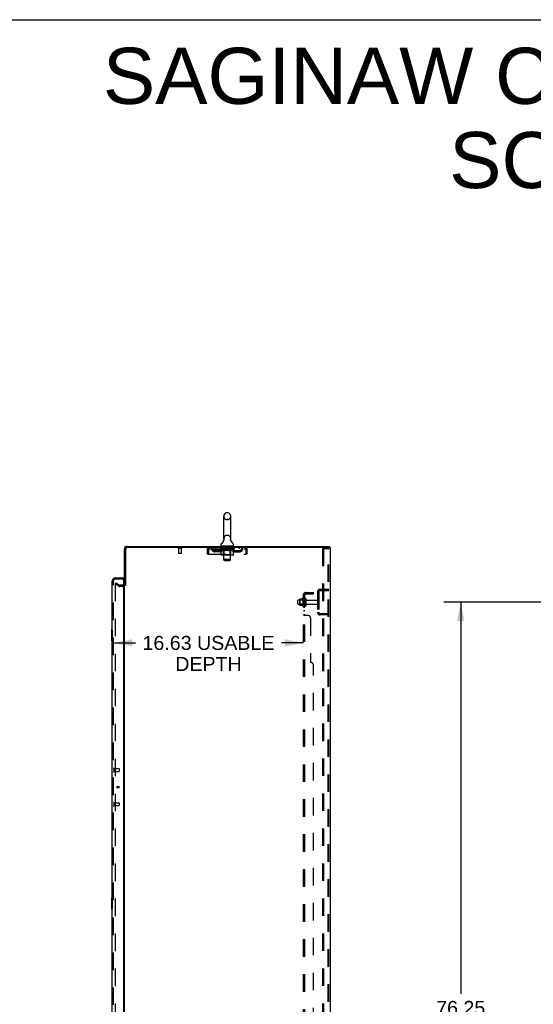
# Model space of a CAD drawing. Header units: inches. Extents: x 0 to 278, y 0 to 180.
# Tile 65 of 67: x 144 to 189, y 94 to 180. Entities that reach past the tile are written whole.
import ezdxf

# ---------------------------------------------------------------- set-up
doc = ezdxf.new("R2010")
doc.units = ezdxf.units.IN
doc.header["$LTSCALE"] = 15.310625
doc.header["$MEASUREMENT"] = 0
doc.linetypes.add('HIDDEN', pattern=[0.2, 0.1, -0.1])
doc.layers.get('0').update_dxf_attribs({"linetype": 'CONTINUOUS'})
for name, color, linetype in [('DEFAULT_2', 8, 'HIDDEN'), ('DIMENSIONS', 7, 'CONTINUOUS'), ('LEFTHAND_DOOR_ASSEMBLY', 7, 'CONTINUOUS'), ('RIGHTHAND_DOOR_ASSEMBLY', 7, 'CONTINUOUS'), ('SUBPANEL', 7, 'CONTINUOUS')]:
    doc.layers.add(name, color=color, linetype=linetype)
doc.styles.get("Standard").update_dxf_attribs({"font": 'arial.ttf'})
doc.dimstyles.new('DIMSTYLE_1', dxfattribs={"dimtxt": 1.228125, "dimasz": 1.6375, "dimexe": 0.09, "dimexo": 0.07, "dimgap": 0.0375, "dimtad": 0, "dimtih": 1, "dimtoh": 1, "dimzin": 4, "dimdsep": 46, "dimtxsty": 'Standard', "dimblk": '_FILLED', "dimblk1": '_FILLED', "dimblk2": '_FILLED', "dimcen": 0.09, "dimadec": 3, "dimazin": 1, "dimtfac": 1, "dimtdec": 3, "dimtofl": 0, "dimtmove": 0, "dimatfit": 3, "dimldrblk": '_FILLED', "dimfxl": 0, "dimtolj": 1, "dimtzin": 4, "dimarcsym": 0})

# ---------------------------------------------------------------- blocks, each defined once
blk = doc.blocks.new('_FILLED')
at = {"color": 0, "linetype": 'ByBlock'}
blk.add_solid([(0, 0), (-1, 0.2), (-1, -0.2)], dxfattribs=at)
blk = doc.blocks.new('*D2')
at = {"layer": 'DIMENSIONS', "color": 2, "linetype": 'Continuous'}
for p, q in [((152.664, 125.579), (154.601, 125.579)), ((169.289, 125.579), (167.352, 125.579))]:
    blk.add_line(p, q, dxfattribs=at)
at = {"layer": 'DIMENSIONS', "color": 2, "linetype": 'Continuous', "xscale": 1.6375, "yscale": 1.6375, "zscale": 1.6375, "rotation": 180}
blk.add_blockref('_FILLED', (152.664, 125.579), dxfattribs=at)
at = {"layer": 'DIMENSIONS', "color": 2, "linetype": 'Continuous', "xscale": 1.6375, "yscale": 1.6375, "zscale": 1.6375}
blk.add_blockref('_FILLED', (169.289, 125.579), dxfattribs=at)
at = {"layer": 'DIMENSIONS', "color": 2, "linetype": 'Continuous', "insert": (160.976, 126.193), "char_height": 1.22812, "width": 11.52337, "attachment_point": 2, "line_spacing_factor": 0.9}
blk.add_mtext('16.63 USABLE\\PDEPTH', dxfattribs=at)
blk = doc.blocks.new('*D4')
at = {"layer": 'DIMENSIONS', "color": 2, "linetype": 'Continuous'}
for p, q in [((192.925, 129.147), (181.572, 129.147)), ((183.046, 129.147), (183.046, 94.858)), ((183.046, 52.897), (183.046, 92.402)), ((192.925, 52.897), (181.572, 52.897))]:
    blk.add_line(p, q, dxfattribs=at)
at = {"layer": 'DIMENSIONS', "color": 2, "linetype": 'Continuous', "xscale": 1.6375, "yscale": 1.6375, "zscale": 1.6375}
for p, rotation in [((183.046, 129.147), 90), ((183.046, 52.897), 270)]:
    blk.add_blockref('_FILLED', p, dxfattribs=dict(at, rotation=rotation))
at = {"layer": 'DIMENSIONS', "color": 2, "linetype": 'Continuous', "insert": (183.046, 94.244), "char_height": 1.2281, "width": 4.29159, "attachment_point": 2, "line_spacing_factor": 0.9}
blk.add_mtext('76.25', dxfattribs=at)

msp = doc.modelspace()

# ---------------------------------------------------------------- linework, layer by layer
at = {"color": 7, "linetype": 'Continuous'}
for p, q in [((0, 180.125), (278.375, 180.125)), ((162.312, 134.693), (162.312, 136.668)), ((162.662, 136.968), (162.574, 136.968)), ((162.924, 134.693), (162.924, 136.668)), ((162.318, 134.549), (162.317, 134.545)), ((162.912, 134.599), (162.913, 134.604)), ((162.912, 134.594), (162.912, 134.599)), ((162.912, 134.589), (162.912, 134.594)), ((162.912, 134.584), (162.912, 134.589)), ((162.912, 134.579), (162.912, 134.584)), ((162.913, 134.574), (162.912, 134.579)), ((162.913, 134.608), (162.914, 134.613)), ((162.913, 134.604), (162.913, 134.609)), ((162.914, 134.569), (162.913, 134.574)), ((162.914, 134.613), (162.915, 134.618)), ((162.914, 134.564), (162.914, 134.569)), ((162.915, 134.56), (162.914, 134.564)), ((162.915, 134.618), (162.916, 134.623)), ((162.916, 134.555), (162.915, 134.56)), ((162.055, 134.121), (162.055, 134.16)), ((162.118, 134.052), (162.118, 134.022)), ((163.118, 134.052), (162.118, 134.052)), ((163.118, 134.052), (163.118, 134.022)), ((163.18, 134.121), (163.18, 134.16)), ((171.562, 133.918), (171.528, 133.918)), ((171.566, 133.918), (171.566, 134.022)), ((153.722, 130.626), (153.618, 130.626))]:
    msp.add_line(p, q, dxfattribs=at)
at = {"color": 3, "linetype": 'Continuous'}
for p, q in [((153.618, 130.626), (153.618, 133.776)), ((153.722, 133.776), (153.722, 130.615)), ((153.864, 134.022), (171.566, 134.022)), ((171.528, 133.918), (153.864, 133.918)), ((171.618, 133.918), (171.562, 133.918)), ((171.618, 133.918), (171.618, 48.126)), ((153.618, 51.47), (153.618, 130.574))]:
    msp.add_line(p, q, dxfattribs=at)
at = {"color": 7, "linetype": 'Continuous'}
msp.add_lwpolyline([(162.32, 134.623), (162.321, 134.618), (162.322, 134.614), (162.323, 134.609), (162.323, 134.604), (162.324, 134.599), (162.324, 134.594), (162.324, 134.589), (162.324, 134.584), (162.323, 134.579), (162.323, 134.574), (162.322, 134.569), (162.321, 134.564), (162.321, 134.559), (162.319, 134.554), (162.318, 134.549)], dxfattribs=at)
for centre, radius, start, end in [((162.618, 136.668), 0.306, 105.63034, 180), ((162.574, 136.824), 0.144, 90, 105.63034), ((162.662, 136.824), 0.144, 74.36966, 90), ((162.618, 136.668), 0.306, 0, 74.36966), ((161.82, 134.709), 0.523, 304.66237, 347.23895), ((162.618, 134.693), 0.306, 180, 193.20532), ((163.416, 134.709), 0.523, 192.7611, 235.33763), ((162.618, 134.693), 0.306, 346.79468, 360), ((162.199, 134.16), 0.144, 124.66237, 180), ((162.124, 134.121), 0.069, 180, 265), ((163.111, 134.121), 0.069, 275, 360), ((163.037, 134.16), 0.144, 360, 55.33763)]:
    msp.add_arc(centre, radius, start, end, dxfattribs=at)
at = {"color": 3, "linetype": 'Continuous'}
for centre, radius, start, end in [((153.864, 133.776), 0.246, 90, 180), ((153.864, 133.776), 0.142, 90, 180), ((153.475, 130.769), 0.142, 296.48128, 360)]:
    msp.add_arc(centre, radius, start, end, dxfattribs=at)
at = {"layer": 'DEFAULT_2', "color": 8, "linetype": 'HIDDEN'}
for p, q in [((162.662, 136.368), (162.574, 136.368)), ((162.662, 134.993), (162.574, 134.993)), ((158.614, 133.875), (158.33, 133.875)), ((158.348, 133.875), (158.348, 133.428)), ((158.596, 133.875), (158.596, 133.428)), ((160.868, 133.751), (160.868, 133.356)), ((160.868, 133.751), (160.972, 133.751)), ((160.972, 133.751), (160.972, 133.356)), ((161.002, 133.356), (161.002, 133.751)), ((161.035, 133.814), (161.035, 133.918)), ((161.035, 133.814), (164.201, 133.814)), ((161.503, 133.563), (161.503, 133.667)), ((161.986, 133.667), (161.503, 133.667)), ((161.587, 133.918), (161.587, 133.814)), ((161.753, 133.563), (161.753, 133.667)), ((161.985, 133.767), (161.985, 133.807)), ((161.985, 133.807), (162.291, 133.807)), ((162.082, 133.7), (161.985, 133.767)), ((163.251, 133.767), (161.985, 133.767)), ((161.986, 133.807), (161.986, 133.812)), ((162.106, 133.811), (161.986, 133.812)), ((161.994, 133.807), (161.994, 133.814)), ((162.003, 133.804), (162.003, 133.807)), ((162.003, 133.804), (163.233, 133.804)), ((162.012, 133.804), (162.012, 133.807)), ((162.013, 133.804), (162.013, 133.807)), ((162.023, 133.807), (162.023, 133.814)), ((162.039, 133.804), (162.039, 133.807)), ((162.041, 133.804), (162.041, 133.807)), ((162.07, 133.807), (162.07, 133.814)), ((162.082, 133.293), (162.082, 133.7)), ((162.082, 133.7), (162.097, 133.689)), ((162.084, 133.804), (162.084, 133.807)), ((162.087, 133.804), (162.087, 133.807)), ((162.111, 133.681), (162.096, 133.69)), ((162.106, 133.807), (162.106, 133.811)), ((162.126, 133.673), (162.111, 133.681)), ((162.14, 133.666), (162.126, 133.673)), ((162.133, 133.807), (162.133, 133.814)), ((162.134, 133.804), (162.134, 133.807)), ((162.135, 133.804), (162.135, 133.807)), ((162.138, 133.804), (162.138, 133.807)), ((162.154, 133.66), (162.14, 133.666)), ((162.145, 133.804), (162.145, 133.807)), ((162.145, 133.804), (162.145, 133.807)), ((162.149, 133.804), (162.149, 133.807)), ((162.152, 133.804), (162.152, 133.808)), ((162.169, 133.656), (162.154, 133.66)), ((162.156, 133.804), (162.156, 133.807)), ((162.263, 133.656), (162.169, 133.656)), ((162.17, 133.804), (162.17, 133.807)), ((162.18, 133.814), (162.18, 133.918)), ((162.189, 133.804), (162.189, 133.81)), ((162.189, 133.804), (162.189, 133.807)), ((162.209, 133.804), (162.209, 133.807)), ((162.211, 133.807), (162.211, 133.814)), ((162.221, 133.804), (162.221, 133.807)), ((162.225, 133.804), (162.225, 133.807)), ((162.234, 133.804), (162.234, 133.807)), ((162.245, 133.804), (162.245, 133.811)), ((162.261, 133.804), (162.261, 133.807)), ((162.263, 133.656), (162.277, 133.66)), ((162.264, 133.804), (162.264, 133.807)), ((162.291, 133.666), (162.277, 133.66)), ((162.291, 133.804), (162.291, 133.807)), ((162.305, 133.673), (162.291, 133.666)), ((162.358, 133.807), (162.296, 133.807)), ((162.298, 134.052), (162.298, 134.022)), ((162.301, 133.807), (162.301, 133.814)), ((162.305, 133.296), (162.305, 133.764)), ((162.32, 133.68), (162.305, 133.673)), ((162.308, 133.804), (162.308, 133.807)), ((162.313, 133.804), (162.313, 133.807)), ((162.318, 132.871), (162.318, 134.022)), ((162.319, 133.804), (162.319, 133.813)), ((162.334, 133.689), (162.32, 133.68)), ((162.323, 133.804), (162.323, 133.807)), ((162.334, 133.804), (162.334, 133.807)), ((162.349, 133.699), (162.334, 133.689)), ((162.349, 133.293), (162.349, 133.699)), ((162.349, 133.699), (162.378, 133.689)), ((162.358, 133.804), (162.358, 133.807)), ((162.433, 133.807), (162.374, 133.807)), ((162.407, 133.68), (162.378, 133.689)), ((162.394, 133.804), (162.394, 133.807)), ((162.401, 133.807), (162.401, 133.814)), ((162.405, 133.804), (162.405, 133.807)), ((162.407, 133.804), (162.407, 133.813)), ((162.435, 133.673), (162.407, 133.681)), ((162.41, 133.804), (162.41, 133.807)), ((162.418, 133.804), (162.418, 133.808)), ((162.433, 133.804), (162.433, 133.807)), ((162.463, 133.666), (162.435, 133.673)), ((162.513, 133.807), (162.459, 133.807)), ((162.491, 133.66), (162.463, 133.666)), ((162.472, 133.804), (162.472, 133.807)), ((162.519, 133.656), (162.491, 133.66)), ((162.504, 133.807), (162.618, 133.814)), ((162.508, 133.807), (162.508, 133.814)), ((162.509, 133.814), (162.508, 133.814)), ((162.508, 133.804), (162.508, 133.807)), ((162.509, 133.807), (162.509, 133.814)), ((162.512, 133.804), (162.512, 133.808)), ((162.513, 134.042), (162.513, 133.962)), ((162.513, 133.804), (162.513, 133.807)), ((162.514, 133.804), (162.514, 133.807)), ((162.717, 133.656), (162.519, 133.656)), ((162.713, 133.952), (162.523, 133.952)), ((162.597, 133.807), (162.549, 133.807)), ((162.554, 133.804), (162.554, 133.807)), ((162.597, 133.804), (162.597, 133.807)), ((162.615, 133.808), (162.615, 133.807)), ((162.615, 133.804), (162.615, 133.808)), ((162.615, 133.804), (162.615, 133.807)), ((162.618, 133.807), (162.618, 133.814)), ((162.618, 133.814), (162.732, 133.807)), ((162.62, 133.804), (162.62, 133.808)), ((162.62, 133.808), (162.621, 133.807)), ((162.621, 133.804), (162.621, 133.807)), ((162.639, 133.804), (162.639, 133.807)), ((162.639, 133.807), (162.687, 133.807)), ((162.681, 133.804), (162.681, 133.807)), ((162.717, 133.656), (162.744, 133.66)), ((162.722, 133.804), (162.722, 133.807)), ((162.722, 133.804), (162.722, 133.807)), ((162.722, 133.807), (162.777, 133.807)), ((162.723, 134.042), (162.723, 133.962)), ((162.723, 133.804), (162.723, 133.808)), ((162.727, 133.807), (162.727, 133.814)), ((162.727, 133.814), (162.728, 133.814)), ((162.727, 133.804), (162.727, 133.807)), ((162.728, 133.807), (162.728, 133.814)), ((162.772, 133.666), (162.744, 133.66)), ((162.764, 133.804), (162.764, 133.807)), ((162.8, 133.673), (162.772, 133.666)), ((162.828, 133.68), (162.799, 133.672)), ((162.803, 133.804), (162.803, 133.807)), ((162.803, 133.807), (162.862, 133.807)), ((162.818, 133.804), (162.818, 133.808)), ((162.826, 133.804), (162.826, 133.807)), ((162.856, 133.689), (162.827, 133.68)), ((162.828, 133.804), (162.828, 133.813)), ((162.831, 133.804), (162.831, 133.807)), ((162.835, 133.807), (162.835, 133.814)), ((162.842, 133.804), (162.842, 133.807)), ((162.884, 133.698), (162.856, 133.689)), ((162.878, 133.804), (162.878, 133.807)), ((162.878, 133.807), (162.94, 133.807)), ((162.884, 133.293), (162.884, 133.698)), ((162.884, 133.698), (162.898, 133.689)), ((162.912, 133.68), (162.898, 133.689)), ((162.902, 133.804), (162.902, 133.807)), ((162.926, 133.673), (162.912, 133.68)), ((162.913, 133.804), (162.913, 133.807)), ((162.917, 133.804), (162.917, 133.813)), ((162.918, 132.871), (162.918, 134.022)), ((162.923, 133.804), (162.923, 133.807)), ((162.94, 133.666), (162.926, 133.673)), ((162.928, 133.804), (162.928, 133.807)), ((162.931, 133.296), (162.931, 133.764)), ((162.935, 133.807), (162.935, 133.814)), ((162.938, 134.052), (162.938, 134.022)), ((162.953, 133.66), (162.939, 133.666)), ((162.945, 133.804), (162.945, 133.807)), ((162.945, 133.807), (163.146, 133.807)), ((162.966, 133.656), (162.953, 133.66)), ((163.07, 133.656), (162.966, 133.656)), ((162.972, 133.804), (162.972, 133.807)), ((162.975, 133.804), (162.975, 133.807)), ((162.991, 133.804), (162.991, 133.811)), ((163.002, 133.804), (163.002, 133.807)), ((163.011, 133.804), (163.011, 133.807)), ((163.015, 133.804), (163.015, 133.807)), ((163.025, 133.807), (163.025, 133.814)), ((163.026, 133.804), (163.026, 133.807)), ((163.047, 133.804), (163.047, 133.81)), ((163.047, 133.804), (163.047, 133.807)), ((163.055, 133.814), (163.055, 133.918)), ((163.065, 133.804), (163.065, 133.807)), ((163.07, 133.656), (163.084, 133.66)), ((163.08, 133.804), (163.08, 133.807)), ((163.084, 133.804), (163.084, 133.808)), ((163.097, 133.666), (163.084, 133.66)), ((163.087, 133.804), (163.087, 133.807)), ((163.091, 133.804), (163.091, 133.807)), ((163.091, 133.804), (163.091, 133.807)), ((163.111, 133.673), (163.097, 133.666)), ((163.098, 133.804), (163.098, 133.807)), ((163.101, 133.804), (163.101, 133.807)), ((163.102, 133.804), (163.102, 133.807)), ((163.103, 133.807), (163.103, 133.814)), ((163.124, 133.68), (163.11, 133.672)), ((163.138, 133.688), (163.124, 133.68)), ((163.152, 133.698), (163.138, 133.688)), ((163.149, 133.804), (163.149, 133.807)), ((163.152, 133.804), (163.152, 133.807)), ((163.152, 133.698), (163.251, 133.767)), ((163.152, 133.293), (163.152, 133.698)), ((163.166, 133.807), (163.166, 133.814)), ((163.195, 133.804), (163.195, 133.807)), ((163.197, 133.804), (163.197, 133.807)), ((163.213, 133.807), (163.213, 133.814)), ((163.223, 133.804), (163.223, 133.807)), ((163.224, 133.804), (163.224, 133.807)), ((163.233, 133.804), (163.233, 133.807)), ((163.242, 133.807), (163.242, 133.814)), ((163.25, 133.667), (163.732, 133.667)), ((163.251, 133.767), (163.251, 133.814)), ((163.482, 133.563), (163.482, 133.667)), ((163.649, 133.918), (163.649, 133.814)), ((163.732, 133.563), (163.732, 133.667)), ((164.201, 133.918), (164.201, 133.814)), ((164.234, 133.751), (164.234, 133.356)), ((164.264, 133.356), (164.264, 133.751)), ((164.368, 133.751), (164.264, 133.751)), ((164.368, 133.356), (164.368, 133.751)), ((170.939, 133.835), (170.939, 48.21)), ((170.939, 133.835), (171.419, 133.835)), ((171.043, 133.835), (171.043, 48.21)), ((171.419, 133.835), (171.493, 133.835)), ((171.44, 48.24), (171.44, 133.805)), ((171.514, 48.24), (171.514, 133.805)), ((158.586, 133.418), (158.358, 133.418)), ((160.972, 133.356), (160.868, 133.356)), ((161.002, 133.356), (164.234, 133.356)), ((161.986, 133.563), (161.503, 133.563)), ((163.109, 133.256), (162.124, 133.256)), ((162.305, 133.296), (162.265, 133.256)), ((162.931, 133.296), (162.305, 133.296)), ((162.387, 132.802), (162.318, 132.871)), ((162.918, 132.871), (162.318, 132.871)), ((162.387, 132.802), (162.849, 132.802)), ((162.849, 132.802), (162.918, 132.871)), ((162.863, 133.256), (162.865, 133.256)), ((162.871, 133.258), (162.873, 133.26)), ((162.873, 133.26), (162.875, 133.263)), ((162.931, 133.296), (162.971, 133.256)), ((163.25, 133.563), (163.732, 133.563)), ((164.368, 133.356), (164.264, 133.356)), ((152.857, 130.827), (152.805, 130.737)), ((152.805, 130.757), (152.805, 51.288)), ((153.145, 130.54), (152.805, 130.737)), ((152.857, 130.827), (153.197, 130.63)), ((153.475, 130.626), (153.214, 130.626)), ((153.475, 130.522), (153.214, 130.522)), ((170.76, 130.272), (171.514, 130.272)), ((170.76, 130.168), (171.514, 130.168)), ((170.842, 130.272), (170.842, 130.168)), ((168.789, 128.99), (168.789, 129.305)), ((168.819, 129.335), (169.414, 129.335)), ((168.953, 129.403), (168.953, 128.891)), ((168.973, 129.331), (168.953, 129.351)), ((168.963, 129.425), (169.191, 129.425)), ((168.973, 129.331), (168.973, 128.964)), ((169.269, 129.331), (168.973, 129.331)), ((169.219, 129.503), (169.219, 128.791)), ((169.269, 129.331), (169.289, 129.351)), ((169.269, 129.331), (169.269, 128.964)), ((169.289, 129.481), (169.289, 128.813)), ((169.414, 128.89), (169.414, 129.405)), ((169.524, 128.89), (169.524, 129.405)), ((169.586, 129.312), (170.484, 129.312)), ((170.514, 130.026), (170.514, 128.269)), ((170.618, 130.026), (170.618, 128.269)), ((168.819, 128.96), (169.414, 128.96)), ((168.973, 128.964), (168.953, 128.944)), ((168.963, 128.87), (169.191, 128.87)), ((169.269, 128.964), (168.973, 128.964)), ((169.269, 128.964), (169.289, 128.944)), ((169.586, 128.982), (170.484, 128.982)), ((171.514, 128.126), (170.76, 128.126)), ((171.514, 128.022), (170.76, 128.022)), ((170.842, 128.126), (170.842, 128.022))]:
    msp.add_line(p, q, dxfattribs=at)
for points in [[(161.002, 133.751), (161.004, 133.77), (161.007, 133.788), (161.009, 133.806), (161.011, 133.824), (161.014, 133.84), (161.016, 133.855), (161.018, 133.869), (161.021, 133.882), (161.023, 133.892), (161.026, 133.902), (161.028, 133.909), (161.03, 133.914), (161.033, 133.917), (161.035, 133.918)], [(161.002, 133.751), (161.004, 133.758), (161.007, 133.765), (161.009, 133.772), (161.011, 133.778), (161.014, 133.785), (161.016, 133.79), (161.018, 133.796), (161.021, 133.8), (161.023, 133.804), (161.026, 133.808), (161.028, 133.811), (161.03, 133.812), (161.033, 133.814), (161.035, 133.814)], [(164.201, 133.918), (164.203, 133.917), (164.206, 133.914), (164.208, 133.909), (164.21, 133.902), (164.213, 133.892), (164.215, 133.882), (164.217, 133.869), (164.22, 133.855), (164.222, 133.84), (164.225, 133.824), (164.227, 133.806), (164.229, 133.788), (164.232, 133.77), (164.234, 133.751)], [(164.201, 133.814), (164.203, 133.814), (164.206, 133.812), (164.208, 133.811), (164.21, 133.808), (164.213, 133.804), (164.215, 133.8), (164.217, 133.796), (164.22, 133.79), (164.222, 133.785), (164.225, 133.778), (164.227, 133.772), (164.229, 133.765), (164.232, 133.758), (164.234, 133.751)], [(171.43, 133.831), (171.425, 133.833), (171.419, 133.835)], [(171.43, 133.831), (171.434, 133.826), (171.438, 133.82), (171.44, 133.813), (171.44, 133.805)], [(171.503, 133.831), (171.498, 133.833), (171.493, 133.835)], [(171.503, 133.831), (171.508, 133.826), (171.511, 133.82), (171.513, 133.813), (171.514, 133.805)], [(162.124, 133.256), (162.119, 133.256), (162.114, 133.257), (162.109, 133.258), (162.104, 133.26), (162.1, 133.263), (162.095, 133.266), (162.091, 133.269), (162.088, 133.273), (162.085, 133.278), (162.083, 133.282), (162.082, 133.288), (162.082, 133.293)], [(162.371, 133.256), (162.368, 133.256), (162.365, 133.257), (162.363, 133.258), (162.36, 133.26), (162.358, 133.263), (162.356, 133.266), (162.354, 133.269), (162.352, 133.273), (162.351, 133.278), (162.35, 133.282), (162.349, 133.288), (162.349, 133.293)], [(162.865, 133.256), (162.868, 133.257), (162.871, 133.258)], [(162.875, 133.263), (162.877, 133.266), (162.879, 133.269), (162.881, 133.273), (162.882, 133.278)], [(162.877, 133.266), (162.879, 133.269), (162.881, 133.273)], [(162.882, 133.278), (162.883, 133.282), (162.884, 133.288), (162.884, 133.293)], [(162.883, 133.282), (162.884, 133.288), (162.884, 133.293)], [(163.109, 133.256), (163.114, 133.256), (163.119, 133.257), (163.124, 133.258), (163.129, 133.26), (163.134, 133.263), (163.138, 133.266), (163.142, 133.269), (163.145, 133.273), (163.148, 133.278), (163.15, 133.282), (163.151, 133.288), (163.152, 133.293)], [(152.823, 130.777), (152.821, 130.776), (152.819, 130.776), (152.817, 130.775), (152.815, 130.775), (152.814, 130.774), (152.812, 130.772), (152.811, 130.771), (152.809, 130.769), (152.808, 130.767), (152.807, 130.765), (152.806, 130.763), (152.806, 130.761), (152.806, 130.759), (152.805, 130.757)], [(152.83, 130.774), (152.829, 130.775), (152.827, 130.776), (152.825, 130.776), (152.823, 130.777), (152.823, 130.777)]]:
    msp.add_lwpolyline(points, dxfattribs=at)
for centre, radius, start, end in [((162.618, 136.668), 0.306, 180, 254.36966), ((162.574, 136.511), 0.144, 254.36966, 270), ((162.662, 136.511), 0.144, 270, 285.63034), ((162.618, 136.668), 0.306, 285.63034, 360), ((162.618, 134.693), 0.306, 105.63034, 180), ((162.574, 134.849), 0.144, 90, 105.63034), ((162.662, 134.849), 0.144, 74.36966, 90), ((162.618, 134.693), 0.306, 0, 74.36966), ((158.33, 133.897), 0.0215, 90, 270), ((158.614, 133.897), 0.0215, 270, 90), ((161.035, 133.751), 0.167, 90, 180), ((161.035, 133.751), 0.063, 90, 180), ((161.214, 133.751), 0.167, 8.07163, 90), ((161.215, 133.752), 0.0625, 7.98631, 90), ((161.503, 133.792), 0.229, 187.98631, 270), ((161.503, 133.792), 0.125, 188.07163, 270), ((161.986, 133.792), 0.125, 270, 351.92837), ((161.986, 133.792), 0.229, 270, 352.01369), ((162.275, 133.751), 0.167, 90, 171.92837), ((162.124, 134.121), 0.069, 265, 270), ((162.275, 133.752), 0.0625, 90, 172.01369), ((162.265, 133.764), 0.0398, 0, 89.99999), ((162.288, 134.022), 0.03, 0, 90), ((162.503, 134.042), 0.01, 0, 90), ((162.523, 133.962), 0.01, 180, 270), ((162.713, 133.962), 0.01, 270, 360), ((162.733, 134.042), 0.01, 90, 180), ((162.948, 134.022), 0.03, 90, 180), ((162.971, 133.764), 0.0398, 90.00001, 180), ((162.96, 133.751), 0.167, 8.07163, 90), ((162.961, 133.752), 0.0625, 7.98631, 90), ((163.25, 133.792), 0.229, 187.98631, 270), ((163.111, 134.121), 0.069, 270, 275), ((163.25, 133.792), 0.125, 188.07163, 270), ((163.732, 133.792), 0.125, 270, 351.92837), ((163.732, 133.792), 0.229, 270, 352.01369), ((164.022, 133.751), 0.167, 90, 171.92837), ((164.021, 133.752), 0.0625, 90, 172.01369), ((164.201, 133.751), 0.167, 0, 90), ((164.201, 133.751), 0.063, 0, 90), ((158.358, 133.428), 0.01, 180, 270), ((158.586, 133.428), 0.01, 270, 360), ((153.214, 130.659), 0.137, 240, 270), ((153.214, 130.659), 0.033, 240, 270), ((153.475, 130.769), 0.246, 270, 360), ((153.475, 130.769), 0.142, 270, 296.48128), ((170.76, 130.026), 0.246, 90, 180), ((170.76, 130.026), 0.142, 90, 180), ((168.819, 129.305), 0.03, 90, 180.00001), ((169.094, 129.403), 0.141, 174.79195, 180), ((168.963, 129.415), 0.01, 90, 174.80617), ((169.172, 129.435), 0.01, 270, 336.03207), ((169.819, 129.147), 0.698, 149.33687, 156.03207), ((169.251, 129.481), 0.0384, 0, 145.55034), ((169.469, 129.405), 0.055, 360, 180), ((169.586, 129.375), 0.0625, 180, 270), ((170.484, 129.282), 0.03, 360, 90), ((168.819, 128.99), 0.03, 179.99999, 270), ((169.094, 128.891), 0.141, 180, 185.20805), ((168.963, 128.88), 0.01, 185.19383, 270), ((169.172, 128.86), 0.01, 23.96793, 90), ((169.819, 129.147), 0.698, 203.96793, 210.66313), ((169.251, 128.813), 0.0384, 214.44966, 360), ((169.469, 128.89), 0.055, 180, 0), ((169.586, 128.92), 0.0625, 90, 180), ((170.484, 129.012), 0.03, 270, 0), ((170.76, 128.269), 0.246, 180, 270), ((170.76, 128.269), 0.142, 180, 270)]:
    msp.add_arc(centre, radius, start, end, dxfattribs=at)
for centre, major_axis, ratio, start_param, end_param in [((162.618, 133.814), (0.633, 0.007), 0.05963, 9.249616, 9.431313), ((162.618, 133.814), (0.633, 0), 0.060556, -3.083241, -2.96706), ((161.941, 133.802), (0.198, 0.002), 0.05963, 0.25549, 1.295341), ((162.618, 133.814), (0.633, 0.013), 0.05688, 2.791345, 2.965878), ((162.009, 133.802), (0.198, -0.002), 0.05963, 0.605815, 1.645666), ((162.618, 133.814), (0.633, -0.007), 0.05963, -2.96643, -2.791898), ((161.941, 133.795), (0.198, 0.004), 0.05688, 1.20151, 1.294789), ((162.009, 133.795), (0.198, 0), 0.060556, 1.551758, 1.645036), ((162.01, 133.798), (0.164, 0.002), 0.05963, 1.065228, 1.614276), ((161.965, 133.795), (0.198, 0.002), 0.05963, 1.170259, 1.376596), ((161.99, 133.798), (0.164, 0.003), 0.05688, 0.890143, 1.43919), ((162.048, 133.798), (0.164, 0), 0.060556, 1.240391, 1.789438), ((161.937, 133.802), (0.198, 0.004), 0.05688, 0.080405, 1.120256), ((162.618, 133.814), (0.633, 0.019), 0.052395, 2.616403, 2.790936), ((162.072, 133.802), (0.198, -0.004), 0.05688, 0.7809, 1.820751), ((162.618, 133.814), (0.633, -0.013), 0.05688, -2.791345, -2.616812), ((161.937, 133.795), (0.198, 0.006), 0.052395, 1.026568, 1.119847), ((162.072, 133.795), (0.198, -0.002), 0.05963, 1.72692, 1.820198), ((161.99, 133.798), (0.164, 0.005), 0.052395, 0.715201, 1.264248), ((162.104, 133.798), (0.164, -0.002), 0.05963, 1.415553, 1.9646), ((162.618, 133.814), (0.633, 0.025), 0.046319, 2.441654, 2.616187), ((162.151, 133.802), (0.198, -0.006), 0.052395, 0.955842, 1.995693), ((161.954, 133.802), (0.198, 0.006), 0.052395, -0.094537, 0.945314), ((162.618, 133.814), (0.633, -0.019), 0.052395, -2.616403, -2.44187), ((161.954, 133.795), (0.198, 0.008), 0.046319, 0.851819, 0.945098), ((162.151, 133.795), (0.198, -0.004), 0.05688, 1.902006, 1.995284), ((162.008, 133.798), (0.164, 0.006), 0.046319, 0.540452, 1.089499), ((162.175, 133.798), (0.164, -0.003), 0.05688, 1.590638, 2.139686), ((161.965, 133.802), (0.198, 0), 0.060556, 0.430652, 0.777569), ((162.618, 133.814), (0.633, 0.029), 0.038841, 2.267123, 2.441656), ((162.244, 133.802), (0.198, -0.008), 0.046319, 1.130591, 2.170442), ((161.991, 133.802), (0.198, 0.008), 0.046319, -0.269286, 0.770565), ((162.618, 133.814), (0.633, -0.025), 0.046319, -2.441654, -2.267121), ((161.991, 133.795), (0.198, 0.009), 0.038841, 0.677289, 0.770567), ((162.244, 133.795), (0.198, -0.006), 0.052395, 2.076947, 2.170226), ((162.045, 133.798), (0.164, 0.008), 0.038841, 0.365921, 0.914969), ((162.26, 133.798), (0.164, -0.005), 0.052395, 1.76558, 2.314627), ((162.618, 133.814), (0.633, 0.033), 0.030195, 2.09281, 2.267343), ((162.349, 133.802), (0.198, -0.009), 0.038841, 1.305122, 2.344973), ((162.047, 133.802), (0.198, 0.009), 0.038841, -0.443817, 0.596034), ((162.618, 133.814), (0.633, -0.029), 0.038841, -2.267123, -2.092591), ((162.047, 133.795), (0.198, 0.01), 0.030195, 0.502975, 0.596254), ((162.349, 133.795), (0.198, -0.008), 0.046319, 2.251696, 2.344975), ((162.099, 133.798), (0.164, 0.009), 0.030195, 0.191608, 0.740655), ((162.355, 133.798), (0.164, -0.006), 0.046319, 1.940329, 2.489376), ((162.121, 133.802), (0.198, 0.01), 0.030195, -0.61813, 0.421721), ((162.618, 133.814), (0.633, 0.036), 0.020645, 1.918687, 2.09322), ((162.462, 133.802), (0.198, -0.01), 0.030195, 1.479435, 2.519286), ((162.618, 133.814), (0.633, -0.033), 0.030195, -2.09281, -1.918277), ((162.121, 133.795), (0.198, 0.011), 0.020645, 0.328852, 0.422131), ((162.462, 133.795), (0.198, -0.009), 0.038841, 2.426227, 2.519505), ((162.17, 133.798), (0.164, 0.009), 0.020645, 0.017485, 0.566532), ((162.459, 133.798), (0.164, -0.008), 0.038841, 2.11486, 2.663907), ((162.209, 133.802), (0.198, 0.011), 0.020645, -0.792253, 0.247598), ((162.618, 133.814), (0.633, 0.038), 0.010478, 1.744704, 1.919237), ((162.58, 133.802), (0.198, -0.011), 0.020645, 1.653558, 2.693409), ((162.618, 133.814), (0.633, -0.036), 0.020645, -1.918687, -1.744154), ((162.209, 133.795), (0.198, 0.012), 0.010478, 0.154869, 0.248148), ((162.58, 133.795), (0.198, -0.01), 0.030195, 2.60054, 2.693819), ((162.253, 133.798), (0.164, 0.01), 0.010478, 6.126688, 6.675735), ((162.567, 133.798), (0.164, -0.009), 0.030195, 2.289173, 2.83822), ((162.31, 133.802), (0.198, 0.012), 0.010478, -0.966236, -0.000846), ((162.699, 133.802), (0.198, -0.012), 0.010478, 1.827541, 2.867392), ((162.618, 133.814), (0.633, -0.038), 0.010478, -1.744704, -1.570171), ((162.699, 133.795), (0.198, -0.011), 0.020645, 2.774664, 2.867942), ((162.677, 133.798), (0.164, -0.009), 0.020645, 2.463296, 3.012344), ((162.537, 133.802), (0.198, 0.012), 0.010478, 0.274201, 1.314052), ((162.451, 133.798), (0.164, 0.01), 0.010478, -0.000483, 0.504314), ((162.421, 133.795), (0.198, 0.012), 0.010478, 0.099668, 0.192946), ((162.618, 133.814), (0.633, 0.038), 0.010478, -1.571421, -1.396888), ((162.815, 133.795), (0.198, -0.012), 0.010478, 2.948646, 3.041925), ((162.785, 133.798), (0.164, -0.01), 0.010478, 2.637279, 3.142076), ((162.656, 133.802), (0.198, 0.011), 0.020645, 0.448184, 1.488034), ((162.559, 133.798), (0.164, 0.009), 0.020645, 0.129249, 0.678296), ((162.537, 133.795), (0.198, 0.011), 0.020645, 0.273651, 0.366929), ((162.925, 133.802), (0.198, -0.012), 0.010478, -3.140747, -2.175357), ((162.618, 133.814), (0.633, 0.036), 0.020645, -1.397439, -1.222906), ((162.618, 133.814), (0.633, -0.038), 0.010478, 1.222355, 1.396888), ((162.774, 133.802), (0.198, 0.01), 0.030195, 0.622307, 1.662158), ((162.669, 133.798), (0.164, 0.009), 0.030195, 0.303372, 0.852419), ((162.983, 133.798), (0.164, -0.01), 0.010478, 2.749043, 3.29809), ((163.027, 133.802), (0.198, -0.011), 0.020645, 2.893995, 3.933846), ((162.656, 133.795), (0.198, 0.01), 0.030195, 0.447774, 0.541052), ((163.027, 133.795), (0.198, -0.012), 0.010478, 2.893445, 2.986723), ((162.887, 133.802), (0.198, 0.009), 0.038841, 0.79662, 1.836471), ((162.618, 133.814), (0.633, 0.033), 0.030195, -1.223315, -1.048783), ((162.618, 133.814), (0.633, -0.036), 0.020645, 1.048373, 1.222906), ((162.777, 133.798), (0.164, 0.008), 0.038841, 0.477686, 1.026733), ((163.066, 133.798), (0.164, -0.009), 0.020645, 2.57506, 3.124108), ((163.115, 133.802), (0.198, -0.01), 0.030195, 2.719872, 3.759723), ((162.992, 133.802), (0.198, 0.008), 0.046319, 0.971151, 2.011002), ((162.774, 133.795), (0.198, 0.009), 0.038841, 0.622087, 0.715366), ((163.115, 133.795), (0.198, -0.011), 0.020645, 2.719462, 2.812741), ((162.618, 133.814), (0.633, 0.029), 0.038841, -1.049002, -0.874469), ((162.618, 133.814), (0.633, -0.033), 0.030195, 0.87425, 1.048783), ((162.881, 133.798), (0.164, 0.006), 0.046319, 0.652216, 1.201263), ((163.085, 133.802), (0.198, 0.006), 0.052395, 1.1459, 2.185751), ((163.136, 133.798), (0.164, -0.009), 0.030195, 2.400937, 2.949985), ((163.189, 133.802), (0.198, -0.009), 0.038841, 2.545558, 3.585409), ((162.976, 133.798), (0.164, 0.005), 0.052395, 0.826965, 1.376012), ((162.887, 133.795), (0.198, 0.008), 0.046319, 0.796618, 0.889896), ((163.189, 133.795), (0.198, -0.01), 0.030195, 2.545339, 2.638617), ((163.164, 133.802), (0.198, 0.004), 0.05688, 1.320842, 2.360692), ((162.618, 133.814), (0.633, 0.025), 0.046319, -0.874471, -0.699939), ((162.618, 133.814), (0.633, -0.029), 0.038841, 0.699936, 0.874469), ((163.245, 133.802), (0.198, -0.008), 0.046319, 2.371028, 3.410879), ((163.191, 133.798), (0.164, -0.008), 0.038841, 2.226624, 2.775671), ((163.227, 133.802), (0.198, 0.002), 0.05963, 1.495927, 2.535778), ((163.061, 133.798), (0.164, 0.003), 0.05688, 1.001907, 1.550954), ((163.282, 133.802), (0.198, -0.006), 0.052395, 2.196279, 3.23613), ((163.228, 133.798), (0.164, -0.006), 0.046319, 2.052093, 2.601141), ((162.992, 133.795), (0.198, 0.006), 0.052395, 0.971367, 1.064645), ((163.271, 133.802), (0.198, 0), 0.060556, 1.671089, 2.71094), ((163.245, 133.795), (0.198, -0.009), 0.038841, 2.371026, 2.464304), ((163.299, 133.802), (0.198, -0.004), 0.05688, 2.021337, 3.061188), ((162.618, 133.814), (0.633, 0.019), 0.052395, -0.699723, -0.52519), ((162.618, 133.814), (0.633, -0.025), 0.046319, 0.525406, 0.699939), ((163.295, 133.802), (0.198, -0.002), 0.05963, 1.846251, 2.886102), ((163.132, 133.798), (0.164, 0.002), 0.05963, 1.176993, 1.72604), ((163.246, 133.798), (0.164, -0.005), 0.052395, 1.877344, 2.426392), ((163.187, 133.798), (0.164, 0), 0.060556, 1.352155, 1.901202), ((163.245, 133.798), (0.164, -0.003), 0.05688, 1.702402, 2.25145), ((163.226, 133.798), (0.164, -0.002), 0.05963, 1.527317, 2.076364), ((163.085, 133.795), (0.198, 0.004), 0.05688, 1.146309, 1.239587), ((163.282, 133.795), (0.198, -0.008), 0.046319, 2.196495, 2.289773), ((162.618, 133.814), (0.633, 0.013), 0.05688, -0.524781, -0.350248), ((162.618, 133.814), (0.633, -0.019), 0.052395, 0.350657, 0.52519), ((163.164, 133.795), (0.198, 0.002), 0.05963, 1.321394, 1.414673), ((163.299, 133.795), (0.198, -0.006), 0.052395, 2.021746, 2.115024), ((162.618, 133.814), (0.633, 0.007), 0.05963, -0.349695, -0.175162), ((162.618, 133.814), (0.633, -0.013), 0.05688, 0.175715, 0.350248), ((163.227, 133.795), (0.198, 0), 0.060556, 1.496556, 1.589835), ((163.295, 133.795), (0.198, -0.004), 0.05688, 1.846804, 1.940083), ((163.271, 133.795), (0.198, -0.002), 0.05963, 1.671719, 1.764997), ((162.618, 133.814), (0.633, 0), 0.060556, -0.174533, 0), ((162.618, 133.814), (0.633, -0.007), 0.05963, 0.000629, 0.175162)]:
    msp.add_ellipse(centre, major_axis=major_axis, ratio=ratio, start_param=start_param, end_param=end_param, dxfattribs=at)
at = {"layer": 'LEFTHAND_DOOR_ASSEMBLY', "color": 8, "linetype": 'HIDDEN'}
for p, q in [((152.664, 51.019), (152.664, 131.026)), ((153.519, 131.168), (152.806, 131.168))]:
    msp.add_line(p, q, dxfattribs=at)
msp.add_arc((152.806, 131.026), 0.142, 90, 180, dxfattribs=at)
at = {"layer": 'RIGHTHAND_DOOR_ASSEMBLY', "color": 3, "linetype": 'Continuous'}
for p, q in [((152.56, 51.019), (152.56, 131.026)), ((152.806, 131.272), (153.539, 131.272)), ((153.539, 131.148), (153.539, 50.896))]:
    msp.add_line(p, q, dxfattribs=at)
at = {"layer": 'RIGHTHAND_DOOR_ASSEMBLY', "color": 8, "linetype": 'HIDDEN'}
for p, q in [((152.664, 51.019), (152.664, 131.026)), ((153.519, 131.168), (152.806, 131.168)), ((153.539, 131.168), (153.539, 131.272)), ((152.707, 114.601), (152.707, 114.317)), ((152.707, 114.583), (153.154, 114.583)), ((152.707, 114.335), (153.154, 114.335)), ((153.164, 114.573), (153.164, 114.345)), ((152.707, 111.601), (152.707, 111.317)), ((152.707, 111.583), (153.154, 111.583)), ((152.707, 111.335), (153.154, 111.335)), ((153.164, 111.573), (153.164, 111.345))]:
    msp.add_line(p, q, dxfattribs=at)
at = {"layer": 'RIGHTHAND_DOOR_ASSEMBLY', "color": 7, "linetype": 'Continuous'}
for p, q in [((153.539, 131.168), (153.519, 131.168)), ((152.5, 126.757), (152.5, 125.787)), ((152.56, 126.772), (152.515, 126.772)), ((152.547, 126.672), (152.547, 125.872)), ((152.515, 125.772), (152.56, 125.772)), ((152.984, 113.014), (152.984, 112.904)), ((152.5, 103.257), (152.5, 102.287)), ((152.56, 103.272), (152.515, 103.272)), ((152.547, 103.172), (152.547, 102.372)), ((152.515, 102.272), (152.56, 102.272))]:
    msp.add_line(p, q, dxfattribs=at)
for points in [[(152.545, 126.708), (152.545, 126.703), (152.546, 126.697), (152.546, 126.691), (152.546, 126.685), (152.547, 126.678), (152.547, 126.672)], [(152.547, 125.872), (152.547, 125.866), (152.546, 125.86), (152.546, 125.853), (152.546, 125.847), (152.545, 125.842), (152.545, 125.836)], [(152.545, 103.208), (152.545, 103.203), (152.546, 103.197), (152.546, 103.191), (152.546, 103.185), (152.547, 103.178), (152.547, 103.172)], [(152.547, 102.372), (152.547, 102.366), (152.546, 102.36), (152.546, 102.353), (152.546, 102.347), (152.545, 102.342), (152.545, 102.336)]]:
    msp.add_lwpolyline(points, dxfattribs=at)
at = {"layer": 'RIGHTHAND_DOOR_ASSEMBLY', "color": 3, "linetype": 'Continuous'}
msp.add_circle((153.06, 112.959), 0.0938, dxfattribs=at)
for centre, radius, start, end in [((152.806, 131.026), 0.246, 90, 180), ((153.519, 131.148), 0.02, 0, 90)]:
    msp.add_arc(centre, radius, start, end, dxfattribs=at)
at = {"layer": 'RIGHTHAND_DOOR_ASSEMBLY', "color": 8, "linetype": 'HIDDEN'}
for centre, radius, start, end in [((152.806, 131.026), 0.142, 90, 180), ((152.685, 114.601), 0.0215, 0, 180), ((152.685, 114.317), 0.0215, 180, 360), ((153.154, 114.573), 0.01, 0, 90), ((153.154, 114.345), 0.01, 270, 360), ((152.685, 111.601), 0.0215, 0, 180), ((152.685, 111.317), 0.0215, 180, 360), ((153.154, 111.573), 0.01, 0, 90), ((153.154, 111.345), 0.01, 270, 360)]:
    msp.add_arc(centre, radius, start, end, dxfattribs=at)
at = {"layer": 'RIGHTHAND_DOOR_ASSEMBLY', "color": 7, "linetype": 'Continuous'}
for centre, radius, start, end in [((152.724, 130.882), 0.26, 87.41339, 90), ((152.515, 126.757), 0.015, 90, 180), ((152.545, 126.757), 0.015, 0, 90), ((152.515, 125.787), 0.015, 180, 270), ((152.545, 125.787), 0.015, 270, 360), ((152.515, 103.257), 0.015, 90, 180), ((152.545, 103.257), 0.015, 0, 90), ((152.515, 102.287), 0.015, 180, 270), ((152.545, 102.287), 0.015, 270, 360)]:
    msp.add_arc(centre, radius, start, end, dxfattribs=at)
at = {"layer": 'SUBPANEL', "color": 8, "linetype": 'HIDDEN'}
for p, q in [((169.289, 52.178), (169.289, 129.866)), ((169.414, 129.866), (169.289, 129.866)), ((169.414, 129.397), (169.289, 129.397)), ((169.343, 129.904), (169.439, 129.825)), ((169.414, 52.178), (169.414, 129.866)), ((169.526, 129.991), (170.164, 129.991)), ((169.526, 129.866), (170.164, 129.866)), ((169.914, 129.866), (169.914, 129.991)), ((170.164, 129.866), (170.164, 129.991)), ((169.414, 128.897), (169.289, 128.897)), ((169.414, 128.669), (169.289, 128.669)), ((169.414, 128.388), (169.289, 128.388)), ((169.414, 128.026), (169.289, 128.026)), ((169.664, 127.991), (169.343, 127.991)), ((169.914, 127.741), (169.914, 123.866)), ((170.164, 58.428), (170.164, 123.616))]:
    msp.add_line(p, q, dxfattribs=at)
for points in [[(169.32, 129.89), (169.312, 129.886), (169.308, 129.885), (169.305, 129.883), (169.302, 129.881), (169.298, 129.879), (169.296, 129.877), (169.293, 129.875), (169.292, 129.873), (169.29, 129.871), (169.289, 129.869), (169.289, 129.868), (169.289, 129.866)], [(169.343, 129.904), (169.341, 129.902), (169.338, 129.9), (169.335, 129.897), (169.331, 129.895), (169.328, 129.893), (169.324, 129.891), (169.32, 129.89)], [(169.357, 129.866), (169.357, 129.866), (169.356, 129.866), (169.356, 129.866), (169.355, 129.866), (169.355, 129.866), (169.354, 129.866), (169.354, 129.866), (169.354, 129.866)], [(169.354, 129.866), (169.354, 129.866), (169.354, 129.866), (169.354, 129.866), (169.355, 129.866), (169.355, 129.866), (169.356, 129.866), (169.356, 129.866), (169.357, 129.866), (169.358, 129.865), (169.358, 129.865), (169.359, 129.865), (169.36, 129.865), (169.361, 129.865), (169.361, 129.865), (169.362, 129.865), (169.363, 129.864), (169.364, 129.864), (169.365, 129.864), (169.365, 129.864), (169.366, 129.864), (169.367, 129.864), (169.368, 129.863), (169.369, 129.863), (169.369, 129.863), (169.37, 129.863), (169.371, 129.862), (169.372, 129.862), (169.373, 129.862), (169.374, 129.862), (169.374, 129.862), (169.375, 129.861), (169.376, 129.861), (169.377, 129.861), (169.378, 129.86), (169.379, 129.86), (169.38, 129.86), (169.381, 129.86), (169.382, 129.859), (169.382, 129.859), (169.383, 129.859), (169.384, 129.858), (169.385, 129.858), (169.386, 129.858), (169.387, 129.857), (169.388, 129.857), (169.389, 129.857), (169.39, 129.856), (169.391, 129.856), (169.392, 129.855), (169.393, 129.855), (169.394, 129.855), (169.395, 129.854), (169.396, 129.854), (169.397, 129.853), (169.398, 129.853), (169.399, 129.852), (169.4, 129.852), (169.401, 129.852), (169.402, 129.851), (169.403, 129.851), (169.404, 129.85), (169.405, 129.85), (169.406, 129.85), (169.407, 129.849), (169.407, 129.849), (169.408, 129.848), (169.409, 129.848), (169.41, 129.847), (169.411, 129.847), (169.411, 129.847), (169.412, 129.846), (169.413, 129.846), (169.414, 129.845), (169.414, 129.845), (169.415, 129.845), (169.416, 129.844), (169.416, 129.844), (169.417, 129.844), (169.417, 129.843), (169.418, 129.843), (169.418, 129.843), (169.418, 129.843)], [(169.428, 129.842), (169.426, 129.845), (169.424, 129.847), (169.422, 129.85), (169.42, 129.852), (169.418, 129.855), (169.417, 129.857), (169.415, 129.86), (169.415, 129.862), (169.414, 129.864), (169.414, 129.866)], [(169.418, 129.843), (169.418, 129.843), (169.418, 129.843), (169.418, 129.843), (169.418, 129.843), (169.417, 129.843), (169.417, 129.844), (169.417, 129.844), (169.416, 129.844), (169.416, 129.845), (169.415, 129.845), (169.415, 129.845), (169.414, 129.846)], [(169.439, 129.825), (169.44, 129.826), (169.44, 129.827), (169.44, 129.828), (169.44, 129.829), (169.439, 129.83), (169.438, 129.831), (169.437, 129.833), (169.435, 129.835), (169.434, 129.836), (169.432, 129.838), (169.428, 129.842)], [(169.308, 128.008), (169.305, 128.009), (169.302, 128.011), (169.298, 128.013), (169.296, 128.015), (169.293, 128.017), (169.292, 128.019), (169.29, 128.021), (169.289, 128.023), (169.289, 128.025), (169.289, 128.026)], [(169.298, 128.013), (169.296, 128.015), (169.293, 128.017), (169.292, 128.019), (169.29, 128.021), (169.289, 128.023), (169.289, 128.025), (169.289, 128.026)], [(169.316, 128.005), (169.312, 128.006), (169.308, 128.008)], [(169.343, 127.991), (169.341, 127.993), (169.338, 127.994), (169.335, 127.996), (169.331, 127.998), (169.328, 128), (169.324, 128.001), (169.316, 128.005)], [(169.341, 127.993), (169.338, 127.994), (169.335, 127.996)], [(169.42, 128.017), (169.418, 128.018), (169.417, 128.02), (169.415, 128.021), (169.415, 128.023), (169.414, 128.025), (169.414, 128.026)], [(169.424, 128.014), (169.422, 128.015), (169.42, 128.017), (169.418, 128.018), (169.417, 128.02), (169.415, 128.021), (169.415, 128.023), (169.414, 128.025), (169.414, 128.026)], [(169.437, 128.003), (169.435, 128.005), (169.434, 128.006), (169.432, 128.008), (169.43, 128.009), (169.428, 128.011), (169.424, 128.014)], [(169.439, 127.991), (169.44, 127.993), (169.44, 127.995), (169.44, 127.996), (169.44, 127.998), (169.439, 128), (169.438, 128.002), (169.437, 128.003), (169.435, 128.005), (169.434, 128.006), (169.432, 128.008), (169.43, 128.009)], [(169.439, 127.991), (169.44, 127.993), (169.44, 127.995), (169.44, 127.996), (169.44, 127.998), (169.439, 128)]]:
    msp.add_lwpolyline(points, dxfattribs=at)
for centre, radius, start, end in [((169.526, 129.754), 0.237, 90, 180), ((169.526, 129.754), 0.112, 90, 180), ((169.664, 127.741), 0.25, 0, 90), ((169.914, 123.616), 0.25, 0, 90)]:
    msp.add_arc(centre, radius, start, end, dxfattribs=at)

# ---------------------------------------------------------------- texts
at = {"layer": 'DIMENSIONS', "color": 2, "linetype": 'Continuous', "insert": (213.883, 177.668), "char_height": 4.9125, "width": 124.07258, "attachment_point": 2, "line_spacing_factor": 0.9}
msp.add_mtext('SAGINAW CONTROL & ENGINEERING\\PSCE-N86XM7818SS', dxfattribs=at)

# ---------------------------------------------------------------- dimensions: what is measured, and where the dimension line sits
at = {"layer": 'DIMENSIONS', "color": 2, "linetype": 'Continuous'}
dim = msp.add_linear_dim(base=(183.046, 129.147), p1=(192.995, 52.897), p2=(192.995, 129.147), angle=90, dimstyle='DIMSTYLE_1', dxfattribs=at)
dim.commit()
dim.dimension.update_dxf_attribs({"geometry": '*D4', "text_midpoint": (183.05, 93.623), "dimtype": 160})
dim = msp.add_linear_dim(base=(169.288932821, 125.579265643), p1=(152.663932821, 50.876073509), p2=(169.288932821, 54.053323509), text='<> USABLE\\PDEPTH', dimstyle='DIMSTYLE_1', dxfattribs=at)
dim.commit()
dim.dimension.update_dxf_attribs({"geometry": '*D2', "text_midpoint": (160.976432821, 124.658171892), "dimtype": 160})

doc.saveas('drawing.dxf')
